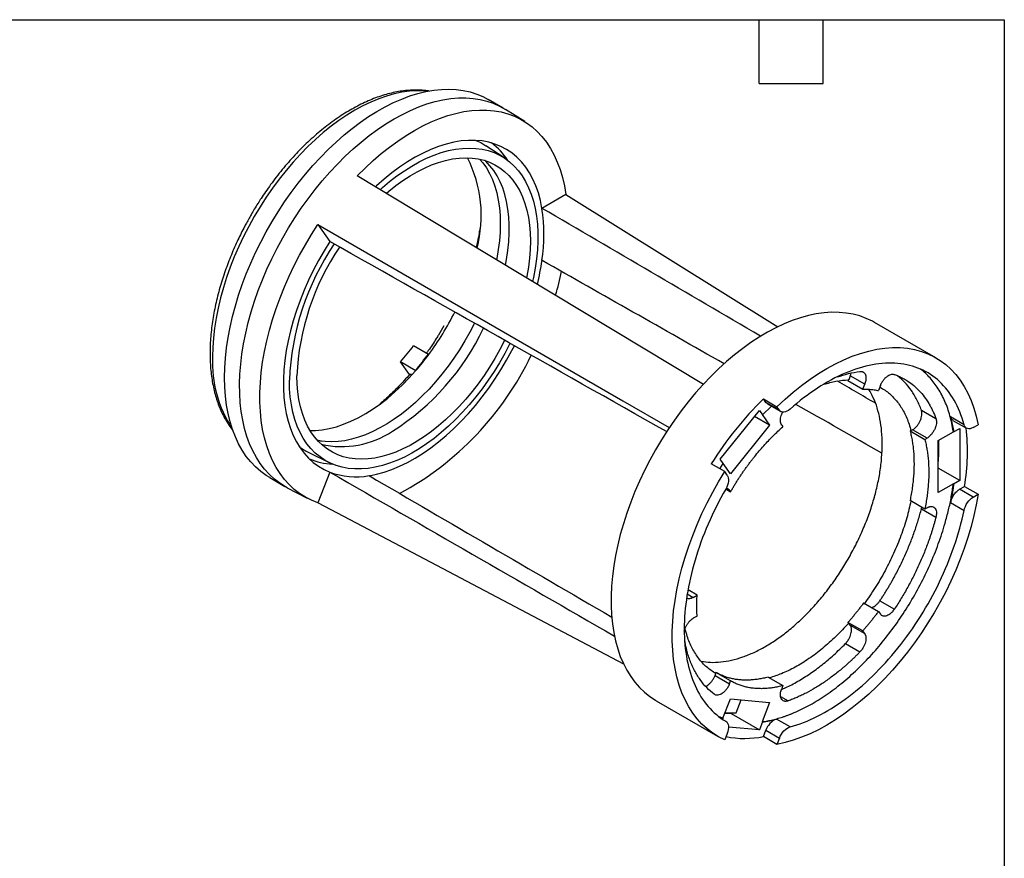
# Model space of a CAD drawing. Header units: inches. Extents: x 0.2 to 10.8, y 0.2 to 8.2.
# Tile 3 of 3: x 6.1 to 10.8, y 4.3 to 8.2. Entities that reach past the tile are written whole.
import ezdxf

# ---------------------------------------------------------------- set-up
doc = ezdxf.new("R2010")
doc.units = ezdxf.units.IN
doc.header["$MEASUREMENT"] = 0
doc.layers.add('TEXT', color=140, linetype='Continuous', lineweight=25)

msp = doc.modelspace()

# ---------------------------------------------------------------- linework, layer by layer
for p, q in [((8.3984, 7.8351), (8.3277, 7.8759)), ((8.4995, 7.7718), (8.4096, 7.8283)), ((8.4054, 7.5995), (8.3171, 7.6583)), ((8.2892, 7.5936), (8.3006, 7.5803)), ((8.692, 7.429), (8.5803, 7.3645)), ((8.692, 7.429), (9.6878, 6.8089)), ((7.529, 7.2881), (7.5849, 7.2086)), ((10.4286, 6.6631), (10.1415, 6.8288)), ((7.9777, 6.7203), (8.047, 6.6803)), ((8.047, 6.6803), (8.0486, 6.6781)), ((7.9858, 6.6041), (7.9165, 6.6441)), ((7.9584, 6.5845), (7.9165, 6.6441)), ((7.9874, 6.6019), (7.9858, 6.6041)), ((10.0268, 6.5781), (10.0196, 6.5595)), ((10.0947, 6.539), (10.0268, 6.5781)), ((10.0182, 6.5604), (10.0164, 6.5558)), ((10.0164, 6.5558), (10.0857, 6.5158)), ((10.0857, 6.5158), (10.0947, 6.539)), ((10.1682, 6.5324), (10.1592, 6.5092)), ((9.6195, 6.4702), (9.6831, 6.4335)), ((9.631, 6.4538), (9.6195, 6.4702)), ((9.6144, 6.3958), (9.6571, 6.4363)), ((9.6383, 6.4477), (9.631, 6.4538)), ((9.6947, 6.4171), (9.631, 6.4538)), ((9.6381, 6.4473), (9.7017, 6.4106)), ((9.6947, 6.4171), (9.6831, 6.4335)), ((9.4165, 6.1874), (9.6003, 6.416)), ((9.6483, 6.3463), (9.5773, 6.3874)), ((9.6003, 6.416), (9.6144, 6.3958)), ((9.613, 6.3966), (9.6483, 6.3463)), ((9.6144, 6.3958), (9.613, 6.3966)), ((10.3612, 6.4169), (10.429, 6.3777)), ((10.5612, 6.3489), (10.4976, 6.3856)), ((9.6483, 6.3463), (9.4646, 6.1178)), ((9.7054, 6.3468), (9.7106, 6.3394)), ((10.509, 6.3694), (10.5726, 6.3327)), ((10.5122, 6.3155), (10.5406, 6.3319)), ((10.5406, 6.3319), (10.5406, 6.0869)), ((10.6039, 6.3358), (10.6269, 6.3491)), ((10.3112, 6.3219), (10.3075, 6.3198)), ((10.3075, 6.3198), (10.3768, 6.2798)), ((10.3126, 6.3211), (10.3112, 6.3219)), ((10.3194, 6.325), (10.3126, 6.3211)), ((10.3873, 6.2858), (10.3194, 6.325)), ((10.3768, 6.2798), (10.3873, 6.2858)), ((10.4402, 6.2755), (10.5108, 6.3163)), ((10.5122, 6.3155), (10.5108, 6.3163)), ((10.4402, 6.0306), (10.4402, 6.2755)), ((7.4859, 6.2185), (7.581, 6.1715)), ((9.4382, 6.1288), (9.3746, 6.1655)), ((9.4152, 6.142), (9.4307, 6.1672)), ((9.4307, 6.1672), (9.4165, 6.1874)), ((9.4646, 6.1178), (9.4303, 6.1666)), ((10.4411, 6.1773), (10.4402, 6.1767)), ((7.3028, 6.1005), (7.3735, 6.0597)), ((7.5849, 6.1262), (7.529, 5.9823)), ((9.4497, 6.1124), (9.4382, 6.1288)), ((10.5406, 6.0869), (10.4402, 6.1449)), ((10.5108, 6.0713), (10.4402, 6.0306)), ((10.5122, 6.0705), (10.5108, 6.0713)), ((10.5406, 6.0869), (10.5122, 6.0705)), ((10.5403, 6.0459), (10.5633, 6.0592)), ((10.5633, 6.0592), (10.6269, 6.0225)), ((7.385, 6.0534), (7.4789, 6.0038)), ((9.4436, 6.0474), (9.4657, 6.0347)), ((9.4604, 6.0421), (9.4447, 6.0512)), ((9.4657, 6.0347), (9.4604, 6.0421)), ((10.6039, 6.0092), (10.5403, 6.0459)), ((10.6039, 6.0092), (10.6269, 6.0225)), ((10.3768, 5.9532), (10.3075, 5.9932)), ((10.3612, 5.9548), (10.3623, 5.9616)), ((10.4976, 5.9835), (10.5612, 5.9468)), ((10.3612, 5.9548), (10.429, 5.9156)), ((10.3873, 5.9592), (10.3768, 5.9532)), ((9.2621, 5.5545), (9.2902, 5.5382)), ((9.3082, 5.5486), (9.2656, 5.5732)), ((9.2902, 5.5382), (9.3082, 5.5486)), ((10.0899, 5.5125), (10.1592, 5.4725)), ((10.1663, 5.5227), (10.2341, 5.4835)), ((10.1592, 5.4725), (10.1682, 5.4597)), ((9.3082, 5.4506), (9.2902, 5.4402)), ((10.0857, 5.3811), (10.0164, 5.4211)), ((10.0164, 5.4211), (10.0182, 5.4186)), ((10.0182, 5.4186), (10.0196, 5.4178)), ((10.0268, 5.4075), (10.0196, 5.4178)), ((10.0268, 5.4075), (10.0947, 5.3683)), ((10.0947, 5.3683), (10.0857, 5.3811)), ((10.0045, 5.3215), (10.0724, 5.2823)), ((9.3926, 5.1721), (9.396, 5.1808)), ((9.3964, 5.1863), (9.3945, 5.1816)), ((9.3945, 5.1816), (9.396, 5.1808)), ((9.4657, 5.1463), (9.3964, 5.1863)), ((9.3926, 5.1721), (9.4604, 5.1329)), ((9.4604, 5.1329), (9.4657, 5.1463)), ((9.6413, 5.1644), (9.7106, 5.1244)), ((9.7106, 5.1244), (9.7054, 5.111)), ((9.1165, 5.0534), (9.4036, 4.8877)), ((9.4293, 4.971), (9.4646, 5.062)), ((9.4646, 5.062), (9.6483, 5.0456)), ((9.4916, 4.9961), (9.5154, 5.0574)), ((9.6483, 5.0456), (9.613, 4.9545)), ((9.7003, 5.0728), (9.7353, 5.0526)), ((9.4389, 4.9958), (9.4687, 4.9931)), ((9.4687, 4.9931), (9.4699, 4.996)), ((9.4687, 4.9931), (9.6003, 4.9172)), ((9.4115, 4.9794), (9.4293, 4.971)), ((9.4293, 4.971), (9.4307, 4.9702)), ((9.4294, 4.9668), (9.4307, 4.9702)), ((9.6144, 4.9537), (9.6003, 4.9172)), ((9.6144, 4.9537), (9.613, 4.9545)), ((9.7443, 4.9305), (9.6807, 4.9673)), ((9.4497, 4.9), (9.4382, 4.8703)), ((9.6003, 4.9172), (9.4551, 4.9301)), ((9.6195, 4.8851), (9.631, 4.9148)), ((9.631, 4.9148), (9.6947, 4.8781)), ((9.6831, 4.8484), (9.6195, 4.8851)), ((9.6947, 4.8781), (9.6831, 4.8484))]:
    msp.add_line(p, q)
at = {"flags": 128}
for points in [[(8.0422, 7.9141), (8.0254, 7.9154), (7.9921, 7.9161), (7.9579, 7.914), (7.9228, 7.9092), (7.8871, 7.9018), (7.8508, 7.8916), (7.8141, 7.8788), (7.777, 7.8635), (7.7396, 7.8455), (7.7021, 7.8251), (7.6647, 7.8023), (7.6273, 7.7771), (7.5902, 7.7496), (7.5534, 7.7199), (7.5172, 7.6882), (7.4814, 7.6544), (7.4464, 7.6188), (7.4122, 7.5813), (7.3789, 7.5423), (7.3466, 7.5016), (7.3155, 7.4596), (7.2855, 7.4163), (7.2569, 7.3718), (7.2296, 7.3264), (7.2039, 7.28), (7.1797, 7.233), (7.1572, 7.1854), (7.1363, 7.1374), (7.1173, 7.0891), (7.1001, 7.0407), (7.0848, 6.9924), (7.0714, 6.9442), (7.06, 6.8964), (7.0507, 6.8491), (7.0434, 6.8025), (7.0381, 6.7566), (7.035, 6.7116), (7.0339, 6.6677)], [(7.0905, 6.5698), (7.0915, 6.6153), (7.0947, 6.6619), (7.0999, 6.7095), (7.1072, 6.7578), (7.1165, 6.8068), (7.1278, 6.8563), (7.1411, 6.9063), (7.1564, 6.9564), (7.1735, 7.0067), (7.1925, 7.0568), (7.2133, 7.1068), (7.2359, 7.1565), (7.2601, 7.2057), (7.2859, 7.2542), (7.3132, 7.302), (7.342, 7.3488), (7.3721, 7.3947), (7.4036, 7.4393), (7.4362, 7.4827), (7.4699, 7.5246), (7.5046, 7.565), (7.5402, 7.6037), (7.5766, 7.6406), (7.6136, 7.6757), (7.6513, 7.7088), (7.6894, 7.7398), (7.7279, 7.7686), (7.7667, 7.7952), (7.8055, 7.8194), (7.8445, 7.8413), (7.8833, 7.8607), (7.9219, 7.8776), (7.9603, 7.8919), (7.9982, 7.9036), (8.0355, 7.9127), (8.0723, 7.9191), (8.1083, 7.9229), (8.1435, 7.9239), (8.1777, 7.9222), (8.2108, 7.9179), (8.2429, 7.9108), (8.2737, 7.9011), (8.3031, 7.8888), (8.3277, 7.8759)], [(7.886, 7.7843), (7.9249, 7.8056), (7.9637, 7.8244), (8.0023, 7.8406), (8.0405, 7.8543), (8.0783, 7.8653), (8.1155, 7.8737), (8.1521, 7.8795), (8.1879, 7.8825), (8.2228, 7.8829), (8.2568, 7.8806), (8.2897, 7.8755), (8.3214, 7.8678), (8.3519, 7.8575), (8.381, 7.8445), (8.4087, 7.8289), (8.4096, 7.8283)], [(7.7127, 7.5165), (7.7497, 7.5534), (7.7874, 7.5884), (7.8256, 7.6212), (7.8643, 7.652), (7.9033, 7.6804), (7.9426, 7.7065), (7.9819, 7.7302), (8.0213, 7.7515), (8.0605, 7.7701), (8.0994, 7.7862), (8.138, 7.7996), (8.1762, 7.8103), (8.2137, 7.8183), (8.2506, 7.8236), (8.2866, 7.8261), (8.3217, 7.8258), (8.3558, 7.8228), (8.3887, 7.817), (8.4205, 7.8084), (8.4509, 7.7971), (8.4799, 7.7832), (8.5075, 7.7666), (8.5334, 7.7474), (8.5577, 7.7257), (8.5803, 7.7015), (8.6011, 7.6749), (8.62, 7.646), (8.6371, 7.6148), (8.6521, 7.5815), (8.6652, 7.5462), (8.6762, 7.5089), (8.6852, 7.4698), (8.692, 7.429)], [(7.385, 6.0534), (7.3769, 6.0577), (7.35, 6.0746), (7.3246, 6.0939), (7.3008, 6.1158), (7.2787, 6.14), (7.2583, 6.1665), (7.2398, 6.1953), (7.2231, 6.2263), (7.2083, 6.2594), (7.1955, 6.2944), (7.1847, 6.3313), (7.1759, 6.37), (7.1691, 6.4104), (7.1644, 6.4523), (7.1618, 6.4956), (7.1613, 6.5402), (7.1628, 6.586), (7.1665, 6.6329), (7.1722, 6.6807), (7.18, 6.7292), (7.1898, 6.7783), (7.2016, 6.828), (7.2154, 6.878), (7.2312, 6.9282), (7.2488, 6.9784), (7.2683, 7.0285), (7.2895, 7.0785), (7.3125, 7.128), (7.3371, 7.177), (7.3633, 7.2254), (7.391, 7.2729), (7.4201, 7.3196), (7.4506, 7.3651), (7.4823, 7.4094), (7.5152, 7.4525), (7.5492, 7.494), (7.5841, 7.534), (7.6199, 7.5723), (7.6565, 7.6088), (7.6937, 7.6433), (7.7315, 7.6759), (7.7697, 7.7064), (7.8083, 7.7346), (7.8471, 7.7607), (7.886, 7.7843)], [(8.5803, 7.3645), (8.5728, 7.4018), (8.5632, 7.4373), (8.5515, 7.4708), (8.5376, 7.5022), (8.5218, 7.5315), (8.5039, 7.5584), (8.4842, 7.5829), (8.4627, 7.6049), (8.4393, 7.6243), (8.4143, 7.6411), (8.3878, 7.6552), (8.3597, 7.6665), (8.3303, 7.675), (8.2995, 7.6807), (8.2677, 7.6836), (8.2347, 7.6836), (8.2009, 7.6807), (8.1662, 7.675), (8.1308, 7.6665), (8.0949, 7.6551), (8.0586, 7.641), (8.022, 7.6242), (7.9852, 7.6047), (7.9484, 7.5827), (7.9117, 7.5582), (7.8752, 7.5313), (7.8391, 7.502), (7.8035, 7.4706), (7.7983, 7.4658)], [(8.27, 7.6835), (8.2926, 7.6729), (8.3171, 7.6583)], [(7.8204, 7.452), (7.8311, 7.4616), (7.8652, 7.4902), (7.8996, 7.5166), (7.9343, 7.5409), (7.9692, 7.5628), (8.0041, 7.5824), (8.0389, 7.5995), (8.0735, 7.614), (8.1077, 7.626), (8.1415, 7.6354), (8.1747, 7.6421), (8.2072, 7.6461), (8.2389, 7.6474), (8.2696, 7.6461), (8.2993, 7.642), (8.3278, 7.6353), (8.3551, 7.6259), (8.3811, 7.6139), (8.4055, 7.5994), (8.4285, 7.5823), (8.4499, 7.5627), (8.4695, 7.5408), (8.4874, 7.5165), (8.5035, 7.49), (8.5177, 7.4614), (8.53, 7.4307), (8.5403, 7.3981), (8.5485, 7.3638), (8.5548, 7.3277), (8.5589, 7.2901), (8.561, 7.2511), (8.561, 7.2108), (8.5589, 7.1693), (8.5548, 7.1269), (8.5485, 7.0837), (8.5403, 7.0397), (8.5362, 7.0213)], [(7.849, 7.4349), (7.8607, 7.4448), (7.8939, 7.4711), (7.9273, 7.4952), (7.961, 7.5171), (7.9948, 7.5366), (8.0285, 7.5536), (8.062, 7.5682), (8.0951, 7.5801), (8.1279, 7.5895), (8.16, 7.5963), (8.1915, 7.6004), (8.2222, 7.6018), (8.2519, 7.6005), (8.2806, 7.5966), (8.3082, 7.5899), (8.3345, 7.5807), (8.3594, 7.5688), (8.3829, 7.5544), (8.4049, 7.5375), (8.4252, 7.5181), (8.4438, 7.4964), (8.4607, 7.4724), (8.4758, 7.4462), (8.4889, 7.4179), (8.5001, 7.3876), (8.5094, 7.3555), (8.5166, 7.3216), (8.5218, 7.286), (8.5249, 7.249), (8.5259, 7.2107), (8.5249, 7.1711), (8.5218, 7.1305), (8.5166, 7.089), (8.5094, 7.0468), (8.5078, 7.0387)], [(8.3006, 7.5804), (8.3024, 7.5781), (8.3193, 7.554), (8.3343, 7.5278), (8.3475, 7.4995), (8.3587, 7.4693), (8.3679, 7.4371), (8.3752, 7.4032), (8.3803, 7.3677), (8.3835, 7.3307), (8.3845, 7.2923), (8.3835, 7.2527), (8.3803, 7.2121), (8.3752, 7.1706), (8.3679, 7.1284), (8.367, 7.1235)], [(8.4092, 7.0979), (8.4142, 7.1251), (8.4204, 7.167), (8.4246, 7.2081), (8.4267, 7.2482), (8.4267, 7.2871), (8.4246, 7.3248), (8.4204, 7.3611), (8.4142, 7.3959), (8.406, 7.4289), (8.3958, 7.4601), (8.3836, 7.4894), (8.3695, 7.5167), (8.3535, 7.5418), (8.3357, 7.5647), (8.3162, 7.5853), (8.3127, 7.5886)], [(9.3378, 6.5381), (8.0672, 7.3031), (7.7127, 7.5165)], [(7.529, 5.9823), (7.4989, 5.9941), (7.4702, 6.0086), (7.4429, 6.0257), (7.4173, 6.0454), (7.3934, 6.0677), (7.3711, 6.0923), (7.3507, 6.1194), (7.3322, 6.1488), (7.3155, 6.1804), (7.3009, 6.2141), (7.2882, 6.2499), (7.2776, 6.2875), (7.2691, 6.327), (7.2627, 6.3681), (7.2584, 6.4108), (7.2563, 6.455), (7.2563, 6.5004), (7.2584, 6.5471), (7.2627, 6.5947), (7.2691, 6.6433), (7.2776, 6.6926), (7.2882, 6.7425), (7.3009, 6.7928), (7.3155, 6.8434), (7.3322, 6.8942), (7.3507, 6.945), (7.3711, 6.9957), (7.3934, 7.046), (7.4173, 7.0959), (7.4429, 7.1452), (7.4702, 7.1938), (7.4989, 7.2414), (7.529, 7.2881)], [(7.529, 7.2881), (8.9591, 6.4615), (9.1776, 6.3352)], [(7.5849, 7.2086), (7.5574, 7.1645), (7.5314, 7.1193), (7.5071, 7.0734), (7.4845, 7.0268), (7.4636, 6.9797), (7.4446, 6.9323), (7.4276, 6.8848), (7.4125, 6.8373), (7.3995, 6.79), (7.3886, 6.7431), (7.3798, 6.6967), (7.3732, 6.6511), (7.3688, 6.6063), (7.3665, 6.5626), (7.3665, 6.5201), (7.3688, 6.4789), (7.3732, 6.4393), (7.3798, 6.4013), (7.3886, 6.3651), (7.3995, 6.3308), (7.4125, 6.2985), (7.4276, 6.2684), (7.4446, 6.2406), (7.4636, 6.2151), (7.4845, 6.1921), (7.5071, 6.1716), (7.5314, 6.1538), (7.5574, 6.1386), (7.5849, 6.1262)], [(10.1415, 6.8288), (10.1311, 6.8346), (10.1023, 6.8482), (10.0722, 6.8593), (10.0407, 6.8676), (10.0081, 6.8733), (9.9744, 6.8763), (9.9397, 6.8767), (9.9041, 6.8743), (9.8677, 6.8692), (9.8307, 6.8615), (9.793, 6.8511), (9.7549, 6.838), (9.7164, 6.8224), (9.6776, 6.8043), (9.6387, 6.7836), (9.5998, 6.7606), (9.561, 6.7351), (9.5224, 6.7074), (9.484, 6.6775), (9.4461, 6.6454), (9.4087, 6.6114), (9.372, 6.5753), (9.336, 6.5375), (9.3008, 6.4979), (9.2666, 6.4568), (9.2334, 6.4141), (9.2014, 6.3701), (9.1706, 6.3248), (9.1411, 6.2785), (9.1131, 6.2311), (9.0865, 6.183), (9.0615, 6.1341), (9.0381, 6.0847), (9.0164, 6.0348), (8.9965, 5.9847), (8.9784, 5.9345), (8.9622, 5.8843), (8.9479, 5.8342), (8.9356, 5.7845), (8.9253, 5.7352), (8.917, 5.6865), (8.9107, 5.6385), (8.9066, 5.5914), (8.9045, 5.5454), (8.9045, 5.5004), (8.9066, 5.4567), (8.9107, 5.4145), (8.917, 5.3737), (8.9253, 5.3346), (8.9356, 5.2972), (8.9479, 5.2617), (8.9622, 5.2282), (8.9784, 5.1967), (8.9965, 5.1673), (9.0164, 5.1402), (9.0381, 5.1154), (9.0615, 5.0929), (9.0865, 5.073), (9.1131, 5.0555), (9.1165, 5.0534)], [(8.2633, 6.8255), (8.2415, 6.7834), (8.218, 6.7419), (8.193, 6.7012), (8.1667, 6.6616), (8.1392, 6.6232), (8.1105, 6.5861), (8.0808, 6.5505), (8.0501, 6.5165), (8.0186, 6.4842), (7.9865, 6.4539), (7.9537, 6.4255), (7.9206, 6.3991), (7.8871, 6.375), (7.8534, 6.3532), (7.8196, 6.3337), (7.7859, 6.3166), (7.7524, 6.3021), (7.7193, 6.2901), (7.6865, 6.2807), (7.6544, 6.274), (7.6229, 6.2699), (7.5922, 6.2685), (7.5625, 6.2697), (7.5443, 6.2719)], [(8.4307, 6.731), (8.4285, 6.7266), (8.4055, 6.683), (8.3811, 6.6401), (8.3551, 6.5982), (8.3278, 6.5573), (8.2993, 6.5176), (8.2696, 6.4793), (8.2389, 6.4424), (8.2072, 6.4072), (8.1747, 6.3737), (8.1415, 6.3421), (8.1077, 6.3125), (8.0735, 6.2849), (8.0389, 6.2595), (8.0041, 6.2364), (7.9692, 6.2157), (7.9343, 6.1974), (7.8996, 6.1815), (7.8652, 6.1683), (7.8311, 6.1576), (7.7976, 6.1496), (7.7648, 6.1442), (7.7327, 6.1415), (7.7015, 6.1415), (7.6712, 6.1442), (7.6421, 6.1496), (7.6142, 6.1577), (7.5876, 6.1683), (7.5623, 6.1816), (7.5386, 6.1975), (7.5164, 6.2158), (7.4959, 6.2366), (7.4771, 6.2597), (7.4601, 6.2851), (7.445, 6.3127), (7.4317, 6.3423), (7.4205, 6.3739), (7.4112, 6.4074), (7.4039, 6.4427), (7.3987, 6.4795), (7.3956, 6.5178), (7.3945, 6.5575)], [(8.4055, 6.7453), (8.4049, 6.744), (8.3829, 6.7018), (8.3594, 6.6602), (8.3345, 6.6196), (8.3082, 6.5799), (8.2806, 6.5415), (8.2519, 6.5044), (8.2222, 6.4688), (8.1915, 6.4348), (8.16, 6.4026), (8.1279, 6.3722), (8.0951, 6.3438), (8.062, 6.3175), (8.0285, 6.2934), (7.9948, 6.2715), (7.961, 6.252), (7.9273, 6.235), (7.8939, 6.2204), (7.8607, 6.2085), (7.8279, 6.1991), (7.7958, 6.1923), (7.7643, 6.1882), (7.7336, 6.1868), (7.7039, 6.1881), (7.6752, 6.192), (7.6477, 6.1987), (7.6214, 6.2079), (7.5964, 6.2198), (7.5729, 6.2342), (7.551, 6.2511), (7.5306, 6.2705), (7.512, 6.2922), (7.4951, 6.3162), (7.4801, 6.3424), (7.4669, 6.3707), (7.4557, 6.401), (7.4465, 6.4331), (7.4392, 6.467), (7.4341, 6.5026), (7.4309, 6.5396), (7.4299, 6.5779)], [(7.7686, 6.1098), (7.8035, 6.1166), (7.8391, 6.1263), (7.8752, 6.1387), (7.9117, 6.1539), (7.9484, 6.1718), (7.9852, 6.1922), (8.022, 6.2153), (8.0586, 6.2407), (8.0949, 6.2686), (8.1308, 6.2987), (8.1662, 6.331), (8.2009, 6.3653), (8.2347, 6.4015), (8.2677, 6.4395), (8.2995, 6.4792), (8.3303, 6.5204), (8.3597, 6.5629), (8.3878, 6.6066), (8.4143, 6.6514), (8.4393, 6.697), (8.4509, 6.7196)], [(9.6831, 6.4335), (9.7211, 6.469), (9.7597, 6.5024), (9.7988, 6.5336), (9.8382, 6.5626), (9.8779, 6.5891), (9.9176, 6.6133), (9.9574, 6.6349), (9.997, 6.6539), (10.0364, 6.6702), (10.0755, 6.6839), (10.114, 6.6948), (10.152, 6.703), (10.1892, 6.7083), (10.2256, 6.7109), (10.2611, 6.7106), (10.2956, 6.7075), (10.3289, 6.7017), (10.3609, 6.693), (10.3917, 6.6815), (10.421, 6.6674), (10.4487, 6.6505), (10.4749, 6.631), (10.4994, 6.6089), (10.5221, 6.5844), (10.543, 6.5573), (10.562, 6.528), (10.5791, 6.4963), (10.5941, 6.4625), (10.6072, 6.4266), (10.6181, 6.3888), (10.6269, 6.3491)], [(7.3028, 6.1005), (7.2859, 6.1109), (7.2601, 6.1297), (7.2359, 6.1509), (7.2133, 6.1745), (7.1925, 6.2005), (7.1735, 6.2288), (7.1564, 6.2592), (7.1411, 6.2917), (7.1278, 6.3263), (7.1165, 6.3627), (7.1072, 6.401), (7.0999, 6.4409), (7.0947, 6.4825), (7.0915, 6.5255), (7.0905, 6.5698)], [(7.4917, 6.3216), (7.5169, 6.322), (7.5489, 6.3249), (7.5817, 6.3308), (7.6152, 6.3394), (7.6492, 6.3508), (7.6836, 6.3649), (7.7182, 6.3817), (7.7529, 6.4011), (7.7876, 6.423), (7.8222, 6.4474), (7.8564, 6.474), (7.8901, 6.503), (7.9233, 6.534), (7.9558, 6.567), (7.9874, 6.6019)], [(9.4382, 4.8703), (9.409, 4.8847), (9.3814, 4.9017), (9.3553, 4.9214), (9.331, 4.9437), (9.3084, 4.9685), (9.2876, 4.9957), (9.2688, 5.0252), (9.2519, 5.0571), (9.237, 5.091), (9.2241, 5.1271), (9.2133, 5.1651), (9.2046, 5.2049), (9.1981, 5.2464), (9.1938, 5.2896), (9.1916, 5.3342), (9.1916, 5.3801), (9.1938, 5.4273), (9.1981, 5.4754), (9.2046, 5.5245), (9.2133, 5.5743), (9.2241, 5.6248), (9.237, 5.6757), (9.2519, 5.7269), (9.2688, 5.7782), (9.2876, 5.8295), (9.3084, 5.8807), (9.331, 5.9316), (9.3553, 5.982), (9.3814, 6.0317), (9.409, 6.0807), (9.4382, 6.1288)], [(10.6269, 6.0225), (10.6181, 5.9726), (10.6072, 5.9221), (10.5941, 5.8712), (10.5791, 5.82), (10.562, 5.7686), (10.543, 5.7173), (10.5221, 5.6661), (10.4994, 5.6153), (10.4749, 5.565), (10.4487, 5.5153), (10.421, 5.4664), (10.3917, 5.4184), (10.3609, 5.3715), (10.3289, 5.3258), (10.2956, 5.2814), (10.2611, 5.2386), (10.2256, 5.1973), (10.1892, 5.1578), (10.152, 5.1202), (10.114, 5.0845), (10.0755, 5.0509), (10.0364, 5.0195), (9.997, 4.9904), (9.9574, 4.9637), (9.9176, 4.9394), (9.8779, 4.9176), (9.8382, 4.8983), (9.7988, 4.8818), (9.7597, 4.8679), (9.7211, 4.8568), (9.6831, 4.8484)], [(8.9642, 5.2257), (7.8882, 5.7929), (7.529, 5.9823)]]:
    msp.add_lwpolyline(points, dxfattribs=at)
for centre, radius, start, end in [((8.1543, 7.4213), 0.3139, 32.3798, 52.8198), ((7.6976, 7.3314), 0.5977, 345.1305, 26.8905), ((7.777, 7.2421), 0.8125, 351.3326, 8.6674), ((8.6254, 6.5069), 1.2319, 145.9196, 177.6432), ((8.5903, 6.5292), 1.1614, 145.7433, 177.5931), ((7.4636, 7.278), 1.1279, 346.1409, 351.9276), ((7.259, 7.373), 1.446, 343.2641, 347.8016), ((6.9772, 7.4721), 1.3336, 323.4581, 333.5298), ((7.2555, 7.3003), 1.1629, 302.4161, 334.5947), ((6.9774, 7.4617), 1.2451, 318.9561, 323.4548), ((7.6048, 6.6421), 0.5715, 177.4295, 213.2585), ((7.2252, 7.298), 1.4455, 298.3733, 334.4751), ((7.0467, 7.4217), 1.2451, 318.9561, 323.4548), ((7.0427, 7.424), 1.2523, 318.969, 323.4419), ((10.7704, 5.2943), 1.6454, 134.3824, 148.0284), ((9.5567, 6.2261), 1.0204, 350.5893, 6.0405), ((7.6398, 6.6787), 0.4323, 257.2139, 303.5858), ((7.6094, 6.468), 0.2784, 232.6586, 243.6677), ((9.5333, 6.2391), 0.9099, 356.1036, 2.3775), ((7.6102, 6.48), 0.3159, 247.251, 267.5601), ((7.707, 6.4562), 0.3518, 249.6987, 280.0822), ((9.4798, 5.3925), 0.3966, 264.2119, 271.7099), ((9.5403, 5.2726), 0.3217, 246.538, 250.0918), ((9.5414, 5.4792), 0.5306, 277.9167, 285.2213), ((9.7124, 4.8875), 0.0858, 111.7018, 161.4625), ((9.5314, 5.3261), 0.4497, 258.7769, 281.305)]:
    msp.add_arc(centre, radius, start, end)
for major_axis, ratio, start_param, end_param in [((79.5159, -46.6072), 0.006661, 1.728184, 1.741255), ((80.0444, -45.2453), 0.002483, 1.730244, 1.750267), ((79.5159, -45.1945), 0.006661, 1.730251, 1.741136), ((79.5159, -46.6072), 0.006661, 1.721332, 1.723602), ((79.5159, -45.1945), 0.006661, 1.72083, 1.725967), ((80.0434, -45.951), 0.009056, 4.539521, 4.556447), ((78.9839, -45.8563), 0.009145, 4.53958, 4.554212)]:
    msp.add_ellipse((21.763, -1.0636), major_axis=major_axis, ratio=ratio, start_param=start_param, end_param=end_param)
for points, knots in [([(8.0505, 7.9148), (8.0481, 7.9152), (8.0348, 7.9177), (8.0108, 7.9194), (7.9787, 7.92), (7.947, 7.9181), (7.9148, 7.9141), (7.882, 7.9079), (7.8488, 7.8995), (7.8153, 7.889), (7.7816, 7.8763), (7.7477, 7.8616), (7.7138, 7.8448), (7.6799, 7.8261), (7.6461, 7.8055), (7.6125, 7.783), (7.5792, 7.7588), (7.5462, 7.7328), (7.5137, 7.7052), (7.4817, 7.6761), (7.4504, 7.6456), (7.4197, 7.6137), (7.3899, 7.5806), (7.361, 7.5465), (7.3333, 7.5117), (7.3071, 7.4768), (7.2834, 7.4433), (7.2635, 7.4137), (7.2461, 7.3866), (7.2304, 7.3611), (7.22, 7.3433), (7.215, 7.3347)], [0, 0, 0, 0, 0.009282, 0.05012, 0.086996, 0.12403, 0.161196, 0.198471, 0.235827, 0.273239, 0.310684, 0.348143, 0.3856, 0.423041, 0.460454, 0.497832, 0.535167, 0.572452, 0.609678, 0.646832, 0.683898, 0.720847, 0.757633, 0.794175, 0.830315, 0.865698, 0.899351, 0.928749, 0.950991, 0.976315, 1, 1, 1, 1]), ([(7.215, 7.3347), (7.2065, 7.3197), (7.1946, 7.2987), (7.178, 7.2672), (7.1644, 7.2402), (7.1489, 7.2077), (7.1334, 7.1734), (7.1183, 7.1372), (7.1037, 7.0997), (7.0899, 7.0612), (7.0771, 7.0221), (7.0655, 6.9824), (7.0551, 6.9425), (7.046, 6.9025), (7.0382, 6.8625), (7.032, 6.8227), (7.0272, 6.7832), (7.0239, 6.7442), (7.0222, 6.7057), (7.0221, 6.6679), (7.0236, 6.6309), (7.0267, 6.5947), (7.0314, 6.5595), (7.0378, 6.5253), (7.0458, 6.4922), (7.0555, 6.4604), (7.0668, 6.4299), (7.0798, 6.4008), (7.0943, 6.3731), (7.1107, 6.3472), (7.1231, 6.3295), (7.1304, 6.321), (7.1313, 6.32)], [0, 0, 0, 0, 0.040936, 0.057396, 0.084723, 0.113055, 0.14341, 0.17505, 0.207678, 0.241058, 0.275021, 0.309445, 0.344238, 0.379328, 0.414663, 0.450201, 0.485908, 0.521758, 0.557732, 0.593813, 0.629987, 0.666245, 0.702575, 0.738969, 0.775421, 0.811924, 0.848476, 0.885074, 0.921723, 0.95843, 0.995214, 1, 1, 1, 1]), ([(8.2887, 7.2692), (8.2876, 7.2624), (8.2844, 7.2426), (8.2784, 7.213), (8.2728, 7.1902), (8.2705, 7.1807)], [0, 0, 0, 0, 0.234681, 0.682791, 1, 1, 1, 1]), ([(8.12, 6.8123), (8.1117, 6.798), (8.0999, 6.7781), (8.0817, 6.7493), (8.0658, 6.725), (8.0505, 6.7025), (8.0409, 6.6894), (8.0381, 6.6855)], [0, 0, 0, 0, 0.326603, 0.457946, 0.675968, 0.901962, 1, 1, 1, 1]), ([(10.5612, 6.3489), (10.5499, 6.391), (10.5344, 6.4294), (10.4956, 6.4974), (10.4725, 6.5269), (10.4193, 6.5761), (10.3893, 6.5957), (10.3236, 6.6243), (10.288, 6.6332), (10.2124, 6.6399), (10.1725, 6.6378), (10.0899, 6.6225), (10.0472, 6.6094), (9.9606, 6.5727), (9.9168, 6.5491), (9.8297, 6.4924), (9.7865, 6.4592), (9.7443, 6.4219)], [0, 0, 0, 0, 0.125, 0.125, 0.25, 0.25, 0.375, 0.375, 0.5, 0.5, 0.625, 0.625, 0.75, 0.75, 0.875, 0.875, 1, 1, 1, 1]), ([(10.5108, 6.3163), (10.5061, 6.3416), (10.4967, 6.3923), (10.4724, 6.4594), (10.4413, 6.5193), (10.402, 6.5692), (10.3728, 6.5996), (10.3553, 6.6103), (10.3549, 6.6105)], [0, 0, 0, 0, 0.199228, 0.398455, 0.597683, 0.79691, 0.996138, 1, 1, 1, 1]), ([(7.9598, 6.5861), (7.9576, 6.5835), (7.9469, 6.5709), (7.927, 6.5491), (7.8999, 6.5207), (7.8721, 6.4934), (7.845, 6.4683), (7.827, 6.453), (7.8187, 6.4459)], [0, 0, 0, 0, 0.048656, 0.240451, 0.434679, 0.630794, 0.828378, 1, 1, 1, 1]), ([(7.9599, 6.586), (7.9599, 6.586), (7.96, 6.5872), (7.9635, 6.5868), (7.9676, 6.5858), (7.9706, 6.5842), (7.9708, 6.5842)], [0, 0, 0, 0, 0.010811, 0.496541, 0.98174, 1, 1, 1, 1]), ([(9.9664, 6.573), (9.9838, 6.5788), (10.0199, 6.5908), (10.0545, 6.5963), (10.0724, 6.5992)], [0, 0, 0, 0, 0.482175, 1, 1, 1, 1]), ([(10.0268, 6.5781), (10.0284, 6.5823), (10.0301, 6.5868), (10.0308, 6.591), (10.0308, 6.5913)], [0, 0, 0, 0, 0.931071, 1, 1, 1, 1]), ([(10.0724, 6.5992), (10.0734, 6.5993), (10.0754, 6.5995), (10.0782, 6.5994), (10.0809, 6.5991), (10.0835, 6.5984), (10.0859, 6.5975), (10.0897, 6.5955), (10.0943, 6.5913), (10.0984, 6.5837), (10.1006, 6.5742), (10.1007, 6.5644), (10.0995, 6.5553), (10.0977, 6.5472), (10.0957, 6.5417), (10.0947, 6.539)], [0, 0, 0, 0, 0.042045, 0.083666, 0.125078, 0.166501, 0.208155, 0.250254, 0.375066, 0.500078, 0.624891, 0.749902, 0.833518, 0.916298, 1, 1, 1, 1]), ([(10.1682, 6.5324), (10.1687, 6.5338), (10.1698, 6.5365), (10.1717, 6.5405), (10.1738, 6.5445), (10.176, 6.5484), (10.1784, 6.5522), (10.1826, 6.5583), (10.1891, 6.5663), (10.1983, 6.5748), (10.2078, 6.5812), (10.2163, 6.5847), (10.2233, 6.5861), (10.229, 6.5861), (10.2324, 6.5852), (10.2341, 6.5847)], [0, 0, 0, 0, 0.042045, 0.083666, 0.125078, 0.166501, 0.208155, 0.250254, 0.375066, 0.500078, 0.624891, 0.749902, 0.833518, 0.916298, 1, 1, 1, 1]), ([(10.2341, 6.5847), (10.2373, 6.5836), (10.2436, 6.5813), (10.2529, 6.5775), (10.262, 6.5734), (10.2709, 6.569), (10.2797, 6.5643), (10.2883, 6.5593), (10.3039, 6.5496), (10.3255, 6.5336), (10.3515, 6.5089), (10.3751, 6.4809), (10.3925, 6.4547), (10.4051, 6.4324), (10.4138, 6.4149), (10.4219, 6.3967), (10.4266, 6.384), (10.429, 6.3777)], [0, 0, 0, 0, 0.035572, 0.07111, 0.106628, 0.142142, 0.177664, 0.213209, 0.248792, 0.374376, 0.500004, 0.625589, 0.751217, 0.813442, 0.875597, 0.937758, 1, 1, 1, 1]), ([(10.3612, 6.4169), (10.3544, 6.4336), (10.341, 6.467), (10.3146, 6.5104), (10.2847, 6.5482), (10.2614, 6.568), (10.2501, 6.5776)], [0, 0, 0, 0, 0.25353, 0.507059, 0.760589, 1, 1, 1, 1]), ([(9.9031, 6.5385), (9.9222, 6.5441), (9.9622, 6.5558), (9.9998, 6.5583), (10.0196, 6.5595)], [0, 0, 0, 0, 0.475555, 1, 1, 1, 1]), ([(10.0857, 6.5158), (10.0893, 6.5158), (10.0966, 6.516), (10.1074, 6.5157), (10.118, 6.5151), (10.1285, 6.5142), (10.1389, 6.5129), (10.1491, 6.5113), (10.1558, 6.5099), (10.1592, 6.5092)], [0, 0, 0, 0, 0.1430348, 0.285892, 0.4286425, 0.5713575, 0.714108, 0.8569652, 1, 1, 1, 1]), ([(10.1653, 6.5248), (10.1737, 6.5204), (10.1979, 6.5078), (10.2315, 6.477), (10.2659, 6.4334), (10.2938, 6.3818), (10.3063, 6.3413), (10.3126, 6.3211)], [0, 0, 0, 0, 0.119444, 0.339583, 0.559722, 0.779861, 1, 1, 1, 1]), ([(10.177, 6.2575), (10.1765, 6.2779), (10.1755, 6.3187), (10.1673, 6.3756), (10.1542, 6.4283), (10.1369, 6.4754), (10.1215, 6.5021), (10.1142, 6.5149)], [0, 0, 0, 0, 0.2033682, 0.4067364, 0.6101046, 0.8134729, 1, 1, 1, 1]), ([(9.7443, 6.4219), (9.735, 6.4137), (9.7249, 6.4086), (9.7071, 6.4069), (9.6995, 6.4102), (9.6947, 6.4171)], [0, 0, 0, 0, 0.5, 0.5, 1, 1, 1, 1]), ([(9.7054, 6.3468), (9.7039, 6.3496), (9.7008, 6.3551), (9.6991, 6.3663), (9.6998, 6.3789), (9.7032, 6.3923), (9.7069, 6.4025), (9.7099, 6.4077), (9.7105, 6.4086)], [0, 0, 0, 0, 0.192088, 0.384176, 0.576264, 0.768352, 0.96044, 1, 1, 1, 1]), ([(10.3194, 6.325), (10.3206, 6.3257), (10.3229, 6.3272), (10.3264, 6.3297), (10.3298, 6.3324), (10.3332, 6.3355), (10.3365, 6.3388), (10.3418, 6.3447), (10.3486, 6.354), (10.3557, 6.3672), (10.3608, 6.3808), (10.3632, 6.3928), (10.3638, 6.4025), (10.3632, 6.4102), (10.3618, 6.4146), (10.3612, 6.4169)], [0, 0, 0, 0, 0.042139, 0.083755, 0.125112, 0.166478, 0.208123, 0.25031, 0.375114, 0.500095, 0.624899, 0.749881, 0.833574, 0.91623, 1, 1, 1, 1]), ([(10.429, 6.3777), (10.4294, 6.3766), (10.4301, 6.3744), (10.4309, 6.3709), (10.4313, 6.3672), (10.4315, 6.3633), (10.4314, 6.3592), (10.4308, 6.3521), (10.4287, 6.3416), (10.4236, 6.328), (10.4165, 6.3148), (10.4087, 6.3042), (10.4011, 6.2962), (10.3943, 6.2902), (10.3896, 6.2873), (10.3873, 6.2858)], [0, 0, 0, 0, 0.042139, 0.083755, 0.125112, 0.166478, 0.208123, 0.25031, 0.375114, 0.500095, 0.624899, 0.749881, 0.833574, 0.91623, 1, 1, 1, 1]), ([(10.4976, 6.3856), (10.4988, 6.3811), (10.5011, 6.3721), (10.5043, 6.3583), (10.5073, 6.3443), (10.5099, 6.33), (10.5114, 6.3203), (10.5122, 6.3155)], [0, 0, 0, 0, 0.200087, 0.400043, 0.599957, 0.799913, 1, 1, 1, 1]), ([(10.5094, 6.3701), (10.5073, 6.3712), (10.5017, 6.3741), (10.4992, 6.3812), (10.4976, 6.3856)], [0, 0, 0, 0, 0.373976, 1, 1, 1, 1]), ([(9.4657, 6.0347), (9.4685, 6.0395), (9.4742, 6.0493), (9.4829, 6.0638), (9.4918, 6.0781), (9.5008, 6.0923), (9.51, 6.1063), (9.5193, 6.1202), (9.5288, 6.1339), (9.5385, 6.1475), (9.5483, 6.1609), (9.5583, 6.1742), (9.5685, 6.1874), (9.5822, 6.2047), (9.5997, 6.2258), (9.6211, 6.2503), (9.6428, 6.274), (9.665, 6.2967), (9.6876, 6.3186), (9.7029, 6.3325), (9.7106, 6.3394)], [0, 0, 0, 0, 0.041848, 0.083596, 0.125265, 0.166874, 0.208444, 0.249994, 0.291545, 0.333117, 0.37473, 0.416404, 0.458159, 0.500015, 0.583606, 0.666879, 0.749994, 0.833112, 0.916394, 1, 1, 1, 1]), ([(10.6039, 6.3358), (10.5943, 6.3302), (10.5847, 6.3284), (10.5694, 6.3331), (10.5637, 6.3396), (10.5612, 6.3489)], [0, 0, 0, 0, 0.5, 0.5, 1, 1, 1, 1]), ([(10.3075, 6.3198), (10.3085, 6.3159), (10.3106, 6.3082), (10.3133, 6.2963), (10.3157, 6.2843), (10.318, 6.272), (10.3199, 6.2596), (10.3216, 6.247), (10.323, 6.2342), (10.3242, 6.2212), (10.3251, 6.208), (10.3257, 6.1946), (10.3261, 6.1811), (10.3263, 6.1627), (10.3259, 6.1395), (10.3243, 6.1111), (10.3217, 6.0823), (10.3181, 6.053), (10.3134, 6.0233), (10.3095, 6.0033), (10.3075, 5.9932)], [0, 0, 0, 0, 0.0418477, 0.0835961, 0.1252649, 0.1668741, 0.2084438, 0.2499941, 0.2915452, 0.3331171, 0.37473, 0.4164039, 0.4581589, 0.5000147, 0.583606, 0.6668791, 0.7499941, 0.8331121, 0.916394, 1, 1, 1, 1]), ([(7.5452, 6.2718), (7.5403, 6.2725), (7.5346, 6.2732), (7.5281, 6.275), (7.5272, 6.2752)], [0, 0, 0, 0, 0.871334, 1, 1, 1, 1]), ([(9.3279, 5.2388), (9.342, 5.2368), (9.3713, 5.2325), (9.419, 5.2344), (9.4697, 5.2426), (9.5219, 5.2577), (9.5752, 5.2793), (9.629, 5.3073), (9.6828, 5.3414), (9.7361, 5.3813), (9.7883, 5.4266), (9.8391, 5.4768), (9.8878, 5.5315), (9.934, 5.5902), (9.9772, 5.6522), (10.0171, 5.717), (10.0533, 5.784), (10.0854, 5.8525), (10.1131, 5.9218), (10.1361, 5.9913), (10.1543, 6.0604), (10.1673, 6.1282), (10.1755, 6.1945), (10.1765, 6.2365), (10.177, 6.2575)], [0, 0, 0, 0, 0.042304, 0.087908, 0.133513, 0.179118, 0.224722, 0.270327, 0.315931, 0.361536, 0.40714, 0.452745, 0.49835, 0.543954, 0.589559, 0.635163, 0.680768, 0.726373, 0.771977, 0.817582, 0.863186, 0.908791, 0.954395, 1, 1, 1, 1]), ([(10.3768, 6.2798), (10.3778, 6.2759), (10.3799, 6.2682), (10.3826, 6.2563), (10.385, 6.2443), (10.3872, 6.232), (10.3892, 6.2196), (10.3909, 6.207), (10.3923, 6.1942), (10.3935, 6.1812), (10.3944, 6.168), (10.395, 6.1546), (10.3954, 6.1411), (10.3956, 6.1227), (10.3952, 6.0995), (10.3936, 6.0711), (10.391, 6.0423), (10.3874, 6.013), (10.3827, 5.9833), (10.3788, 5.9633), (10.3768, 5.9532)], [0, 0, 0, 0, 0.041848, 0.083596, 0.125265, 0.166874, 0.208444, 0.249994, 0.291545, 0.333117, 0.37473, 0.416404, 0.458159, 0.500015, 0.583606, 0.666879, 0.749994, 0.833112, 0.916394, 1, 1, 1, 1]), ([(9.4497, 6.1124), (9.4545, 6.1055), (9.4565, 6.0952), (9.454, 6.0717), (9.4495, 6.0586), (9.4427, 6.0468)], [0, 0, 0, 0, 0.5, 0.5, 1, 1, 1, 1]), ([(9.613, 4.9545), (9.6172, 4.9551), (9.6255, 4.9564), (9.6381, 4.9586), (9.6508, 4.9611), (9.6635, 4.964), (9.6763, 4.9672), (9.6892, 4.9708), (9.7021, 4.9747), (9.7151, 4.9789), (9.7282, 4.9835), (9.7413, 4.9884), (9.7748, 5.0017), (9.8292, 5.0275), (9.9043, 5.073), (9.9789, 5.1277), (10.0511, 5.1906), (10.1204, 5.2606), (10.1858, 5.3366), (10.2472, 5.4184), (10.3043, 5.5056), (10.3564, 5.5973), (10.4024, 5.6926), (10.4416, 5.7893), (10.4661, 5.8646), (10.4807, 5.9176), (10.4885, 5.9488), (10.4954, 5.9798), (10.5014, 6.0106), (10.5067, 6.0411), (10.5094, 6.0613), (10.5108, 6.0713)], [0, 0, 0, 0, 0.011259, 0.022498, 0.033721, 0.044933, 0.056139, 0.067343, 0.07855, 0.089763, 0.100987, 0.112228, 0.123489, 0.186754, 0.250031, 0.313296, 0.376574, 0.438282, 0.500002, 0.561711, 0.623431, 0.686696, 0.749974, 0.813239, 0.876516, 0.897141, 0.917712, 0.938255, 0.958799, 0.979372, 1, 1, 1, 1]), ([(10.5122, 6.0705), (10.5114, 6.0648), (10.5099, 6.0533), (10.5073, 6.036), (10.5043, 6.0186), (10.5011, 6.0011), (10.4988, 5.9894), (10.4976, 5.9835)], [0, 0, 0, 0, 0.200087, 0.400043, 0.599957, 0.799913, 1, 1, 1, 1]), ([(9.4427, 6.0468), (9.4119, 5.9933), (9.3842, 5.9381), (9.3358, 5.8263), (9.3152, 5.7697), (9.2819, 5.6574), (9.2692, 5.6016), (9.2522, 5.4929), (9.2479, 5.44), (9.2479, 5.3393), (9.2522, 5.2914), (9.2692, 5.2023), (9.2819, 5.1612), (9.3152, 5.0873), (9.3358, 5.0545), (9.3842, 4.9986), (9.4119, 4.9754), (9.4427, 4.9575)], [0, 0, 0, 0, 0.125, 0.125, 0.25, 0.25, 0.375, 0.375, 0.5, 0.5, 0.625, 0.625, 0.75, 0.75, 0.875, 0.875, 1, 1, 1, 1]), ([(9.4447, 6.0512), (9.4452, 6.0512), (9.4488, 6.0513), (9.4545, 6.0486), (9.4585, 6.0443), (9.4604, 6.0421)], [0, 0, 0, 0, 0.0676259, 0.533813, 1, 1, 1, 1]), ([(10.4976, 5.9835), (10.4979, 5.985), (10.4986, 5.988), (10.4999, 5.9925), (10.5015, 5.9971), (10.504, 6.0033), (10.5077, 6.011), (10.5133, 6.02), (10.5195, 6.0283), (10.5263, 6.0354), (10.5332, 6.0415), (10.5379, 6.0444), (10.5403, 6.0459)], [0, 0, 0, 0, 0.060972, 0.121588, 0.182236, 0.243301, 0.37157, 0.500094, 0.628364, 0.756888, 0.878381, 1, 1, 1, 1]), ([(10.5612, 5.9468), (10.5637, 5.959), (10.5694, 5.972), (10.5847, 5.9943), (10.5943, 6.0036), (10.6039, 6.0092)], [0, 0, 0, 0, 0.5, 0.5, 1, 1, 1, 1]), ([(10.3117, 5.9908), (10.3057, 5.9645), (10.2934, 5.9108), (10.2658, 5.8283), (10.2317, 5.7449), (10.1911, 5.6631), (10.1452, 5.5836), (10.1105, 5.534), (10.0931, 5.5092)], [0, 0, 0, 0, 0.1604026, 0.3283221, 0.4962416, 0.664161, 0.8320805, 1, 1, 1, 1]), ([(10.3873, 5.9592), (10.3885, 5.9599), (10.3908, 5.9612), (10.3943, 5.9627), (10.3977, 5.9639), (10.4011, 5.9647), (10.4043, 5.9652), (10.4096, 5.9654), (10.4165, 5.964), (10.4236, 5.959), (10.4287, 5.9513), (10.4311, 5.9421), (10.4317, 5.933), (10.431, 5.9245), (10.4297, 5.9186), (10.429, 5.9156)], [0, 0, 0, 0, 0.042139, 0.083755, 0.125112, 0.166478, 0.208123, 0.25031, 0.375114, 0.500095, 0.624899, 0.749881, 0.833574, 0.91623, 1, 1, 1, 1]), ([(9.7443, 4.9305), (9.7865, 4.9419), (9.8297, 4.9587), (9.9168, 5.0026), (9.9606, 5.0296), (10.0472, 5.0928), (10.0899, 5.1289), (10.1725, 5.2091), (10.2124, 5.253), (10.288, 5.347), (10.3236, 5.3971), (10.3893, 5.5014), (10.4193, 5.5557), (10.4725, 5.6663), (10.4956, 5.7226), (10.5344, 5.8353), (10.5499, 5.8916), (10.5612, 5.9468)], [0, 0, 0, 0, 0.125, 0.125, 0.25, 0.25, 0.375, 0.375, 0.5, 0.5, 0.625, 0.625, 0.75, 0.75, 0.875, 0.875, 1, 1, 1, 1]), ([(10.1663, 5.5227), (10.1694, 5.5275), (10.1757, 5.5371), (10.185, 5.5516), (10.1941, 5.5662), (10.203, 5.5809), (10.2118, 5.5957), (10.2204, 5.6106), (10.236, 5.6384), (10.2576, 5.6793), (10.2836, 5.734), (10.3072, 5.7893), (10.3246, 5.8356), (10.3372, 5.8725), (10.3459, 5.9), (10.354, 5.9274), (10.3588, 5.9457), (10.3612, 5.9548)], [0, 0, 0, 0, 0.035572, 0.07111, 0.106628, 0.142142, 0.177664, 0.213209, 0.248792, 0.374376, 0.500004, 0.625589, 0.751217, 0.813442, 0.875597, 0.937758, 1, 1, 1, 1]), ([(10.429, 5.9156), (10.4277, 5.9104), (10.425, 5.9), (10.4206, 5.8843), (10.4161, 5.8686), (10.4113, 5.853), (10.4063, 5.8372), (10.4011, 5.8215), (10.3911, 5.7925), (10.3751, 5.7501), (10.3515, 5.6949), (10.3255, 5.6402), (10.3019, 5.5954), (10.2819, 5.5602), (10.2665, 5.5343), (10.2506, 5.5087), (10.2396, 5.4919), (10.2341, 5.4835)], [0, 0, 0, 0, 0.035572, 0.07111, 0.106628, 0.142142, 0.177664, 0.213209, 0.248792, 0.374376, 0.500004, 0.625589, 0.751217, 0.813442, 0.875597, 0.937758, 1, 1, 1, 1]), ([(9.3082, 5.4506), (9.3079, 5.4551), (9.3074, 5.4641), (9.3068, 5.4778), (9.3066, 5.4916), (9.3066, 5.5056), (9.3068, 5.5198), (9.3074, 5.5341), (9.3079, 5.5438), (9.3082, 5.5486)], [0, 0, 0, 0, 0.1430348, 0.285892, 0.4286425, 0.5713575, 0.714108, 0.8569652, 1, 1, 1, 1]), ([(9.2902, 5.5382), (9.2871, 5.5366), (9.2807, 5.5334), (9.2717, 5.5319), (9.2643, 5.5324), (9.2606, 5.5346), (9.2591, 5.5354)], [0, 0, 0, 0, 0.274399, 0.548798, 0.823198, 1, 1, 1, 1]), ([(10.0899, 5.5125), (10.0865, 5.508), (10.0798, 5.4988), (10.0696, 5.4854), (10.0592, 5.4722), (10.0487, 5.4591), (10.0381, 5.4462), (10.0273, 5.4335), (10.0201, 5.4252), (10.0164, 5.4211)], [0, 0, 0, 0, 0.1430348, 0.285892, 0.4286425, 0.5713575, 0.714108, 0.8569652, 1, 1, 1, 1]), ([(10.1273, 5.4909), (10.1283, 5.4911), (10.1324, 5.4919), (10.14, 5.496), (10.1494, 5.5029), (10.1585, 5.5119), (10.1637, 5.5191), (10.1663, 5.5227)], [0, 0, 0, 0, 0.079803, 0.309852, 0.539902, 0.769951, 1, 1, 1, 1]), ([(10.1592, 5.4725), (10.1558, 5.468), (10.1491, 5.4588), (10.1389, 5.4454), (10.1285, 5.4321), (10.118, 5.4191), (10.1074, 5.4062), (10.0966, 5.3935), (10.0893, 5.3852), (10.0857, 5.3811)], [0, 0, 0, 0, 0.143035, 0.285892, 0.428643, 0.571357, 0.714108, 0.856965, 1, 1, 1, 1]), ([(10.2341, 5.4835), (10.2333, 5.4823), (10.2316, 5.4798), (10.2289, 5.4763), (10.2262, 5.4729), (10.2233, 5.4698), (10.2203, 5.4668), (10.2152, 5.4622), (10.2078, 5.4567), (10.1983, 5.4521), (10.1891, 5.4499), (10.1816, 5.4504), (10.1759, 5.4526), (10.1716, 5.4555), (10.1693, 5.4583), (10.1682, 5.4597)], [0, 0, 0, 0, 0.042045, 0.083666, 0.125078, 0.166501, 0.208155, 0.250254, 0.375066, 0.500078, 0.624891, 0.749902, 0.833518, 0.916298, 1, 1, 1, 1]), ([(9.2483, 5.3805), (9.2492, 5.384), (9.2512, 5.3915), (9.2565, 5.4032), (9.2634, 5.4148), (9.2716, 5.4252), (9.2807, 5.434), (9.2871, 5.4382), (9.2902, 5.4402)], [0, 0, 0, 0, 0.145166, 0.316133, 0.4871, 0.658066, 0.829033, 1, 1, 1, 1]), ([(10.0196, 5.4178), (9.9998, 5.3964), (9.9602, 5.3536), (9.8976, 5.2979), (9.8335, 5.2495), (9.7687, 5.2099), (9.7061, 5.1793), (9.6661, 5.1669), (9.6472, 5.161)], [0, 0, 0, 0, 0.169476, 0.338952, 0.508428, 0.677904, 0.84738, 1, 1, 1, 1]), ([(10.0045, 5.3215), (10.0055, 5.3226), (10.0075, 5.3246), (10.0103, 5.328), (10.013, 5.3314), (10.0156, 5.335), (10.018, 5.3388), (10.0218, 5.3452), (10.0264, 5.3547), (10.0305, 5.367), (10.0328, 5.3791), (10.0329, 5.389), (10.0317, 5.3967), (10.0298, 5.4027), (10.0278, 5.4059), (10.0268, 5.4075)], [0, 0, 0, 0, 0.042045, 0.083666, 0.125078, 0.166501, 0.208155, 0.250254, 0.375066, 0.500078, 0.62489, 0.749902, 0.833518, 0.916298, 1, 1, 1, 1]), ([(9.396, 5.1808), (9.3812, 5.1905), (9.3517, 5.2099), (9.3149, 5.2504), (9.2845, 5.2988), (9.2633, 5.3466), (9.2553, 5.3805), (9.2523, 5.3931)], [0, 0, 0, 0, 0.217847, 0.435695, 0.653542, 0.87139, 1, 1, 1, 1]), ([(10.0947, 5.3683), (10.0952, 5.3675), (10.0962, 5.366), (10.0975, 5.3633), (10.0986, 5.3605), (10.0994, 5.3575), (10.1001, 5.3543), (10.1007, 5.3486), (10.1007, 5.3399), (10.0984, 5.3279), (10.0943, 5.3155), (10.0891, 5.3047), (10.0835, 5.2958), (10.0783, 5.2886), (10.0744, 5.2845), (10.0724, 5.2823)], [0, 0, 0, 0, 0.042045, 0.083666, 0.125078, 0.166502, 0.208155, 0.250254, 0.375067, 0.500078, 0.624891, 0.749902, 0.833518, 0.916298, 1, 1, 1, 1]), ([(9.3888, 5.0836), (9.3767, 5.0936), (9.3525, 5.1137), (9.3217, 5.1516), (9.2951, 5.1949), (9.2737, 5.2437), (9.2584, 5.2914), (9.2525, 5.3245), (9.2501, 5.3379)], [0, 0, 0, 0, 0.175882, 0.351764, 0.527647, 0.703529, 0.879411, 1, 1, 1, 1]), ([(9.7041, 5.1069), (9.7107, 5.1095), (9.7362, 5.1196), (9.7811, 5.1439), (9.8382, 5.1794), (9.8949, 5.2213), (9.9507, 5.2682), (9.9866, 5.3038), (10.0045, 5.3215)], [0, 0, 0, 0, 0.065551, 0.252441, 0.439331, 0.626221, 0.81311, 1, 1, 1, 1]), ([(10.0724, 5.2823), (10.0686, 5.2785), (10.061, 5.2708), (10.0495, 5.2594), (10.038, 5.2483), (10.0263, 5.2374), (10.0146, 5.2268), (10.0029, 5.2164), (9.981, 5.1976), (9.9488, 5.1716), (9.9061, 5.1407), (9.863, 5.1131), (9.8272, 5.0931), (9.7986, 5.0789), (9.7774, 5.0692), (9.7563, 5.0603), (9.7423, 5.0552), (9.7353, 5.0526)], [0, 0, 0, 0, 0.0355716, 0.0711098, 0.1066284, 0.1421418, 0.1776641, 0.2132093, 0.2487916, 0.374376, 0.5000042, 0.6255886, 0.7512167, 0.8134423, 0.8755975, 0.9377581, 1, 1, 1, 1]), ([(9.6413, 5.1644), (9.6375, 5.1634), (9.6298, 5.1614), (9.6184, 5.1588), (9.607, 5.1566), (9.5958, 5.1546), (9.5846, 5.153), (9.5736, 5.1518), (9.5627, 5.1508), (9.5518, 5.1502), (9.5411, 5.15), (9.5305, 5.1501), (9.5199, 5.1505), (9.506, 5.1515), (9.489, 5.1536), (9.4692, 5.1575), (9.45, 5.1626), (9.4314, 5.1692), (9.4135, 5.1769), (9.4021, 5.1832), (9.3964, 5.1863)], [0, 0, 0, 0, 0.0418477, 0.0835961, 0.1252649, 0.1668741, 0.2084438, 0.2499941, 0.2915452, 0.3331171, 0.37473, 0.4164039, 0.4581589, 0.5000147, 0.583606, 0.6668791, 0.7499941, 0.8331121, 0.916394, 1, 1, 1, 1]), ([(9.3481, 5.1214), (9.3516, 5.1231), (9.3586, 5.1265), (9.3689, 5.1353), (9.3784, 5.1461), (9.3867, 5.1586), (9.3906, 5.1676), (9.3926, 5.1721)], [0, 0, 0, 0, 0.1980631, 0.3985473, 0.5990315, 0.7995158, 1, 1, 1, 1]), ([(9.4604, 5.1329), (9.4598, 5.1314), (9.4586, 5.1283), (9.4565, 5.1239), (9.4542, 5.1195), (9.4517, 5.1153), (9.449, 5.1111), (9.4442, 5.1045), (9.4368, 5.096), (9.4264, 5.0875), (9.4158, 5.0816), (9.4067, 5.0792), (9.3994, 5.0792), (9.3936, 5.0805), (9.3904, 5.0826), (9.3888, 5.0836)], [0, 0, 0, 0, 0.042139, 0.083755, 0.125111, 0.166478, 0.208123, 0.25031, 0.375113, 0.500095, 0.624899, 0.749881, 0.833574, 0.91623, 1, 1, 1, 1]), ([(9.7106, 5.1244), (9.7068, 5.1234), (9.6991, 5.1214), (9.6876, 5.1188), (9.6763, 5.1165), (9.6651, 5.1146), (9.6539, 5.113), (9.6429, 5.1117), (9.632, 5.1108), (9.6211, 5.1102), (9.6104, 5.11), (9.5997, 5.1101), (9.5892, 5.1105), (9.5753, 5.1115), (9.5583, 5.1136), (9.5385, 5.1175), (9.5193, 5.1226), (9.5007, 5.1292), (9.4828, 5.1369), (9.4714, 5.1432), (9.4657, 5.1463)], [0, 0, 0, 0, 0.041848, 0.083596, 0.125265, 0.166874, 0.208444, 0.249994, 0.291545, 0.333117, 0.37473, 0.416404, 0.458159, 0.500015, 0.583606, 0.666879, 0.749994, 0.833112, 0.916394, 1, 1, 1, 1]), ([(9.7353, 5.0526), (9.7342, 5.0522), (9.7319, 5.0515), (9.7285, 5.0508), (9.7253, 5.0504), (9.7222, 5.0505), (9.7192, 5.0509), (9.7144, 5.0521), (9.7086, 5.0554), (9.7031, 5.0627), (9.6998, 5.0725), (9.6992, 5.083), (9.7002, 5.093), (9.7022, 5.1019), (9.7043, 5.1079), (9.7054, 5.111)], [0, 0, 0, 0, 0.042139, 0.083755, 0.125111, 0.166478, 0.208123, 0.25031, 0.375114, 0.500096, 0.624899, 0.749881, 0.833574, 0.91623, 1, 1, 1, 1]), ([(9.4427, 4.9575), (9.4495, 4.9536), (9.454, 4.9456), (9.4565, 4.925), (9.4545, 4.9124), (9.4497, 4.9)], [0, 0, 0, 0, 0.5, 0.5, 1, 1, 1, 1]), ([(9.6947, 4.8781), (9.6995, 4.8905), (9.7071, 4.9026), (9.7249, 4.9214), (9.735, 4.928), (9.7443, 4.9305)], [0, 0, 0, 0, 0.5, 0.5, 1, 1, 1, 1])]:
    msp.add_open_spline(points, degree=3, knots=knots)
at = {"layer": 'TEXT'}
for p, q in [((0.25, 8.25), (10.75, 8.25)), ((9.6, 7.95), (9.6, 8.25)), ((9.9, 7.95), (9.9, 8.25)), ((10.75, 8.25), (10.75, 0.25)), ((9.6, 7.95), (9.9, 7.95))]:
    msp.add_line(p, q, dxfattribs=at)

doc.saveas('drawing.dxf')
